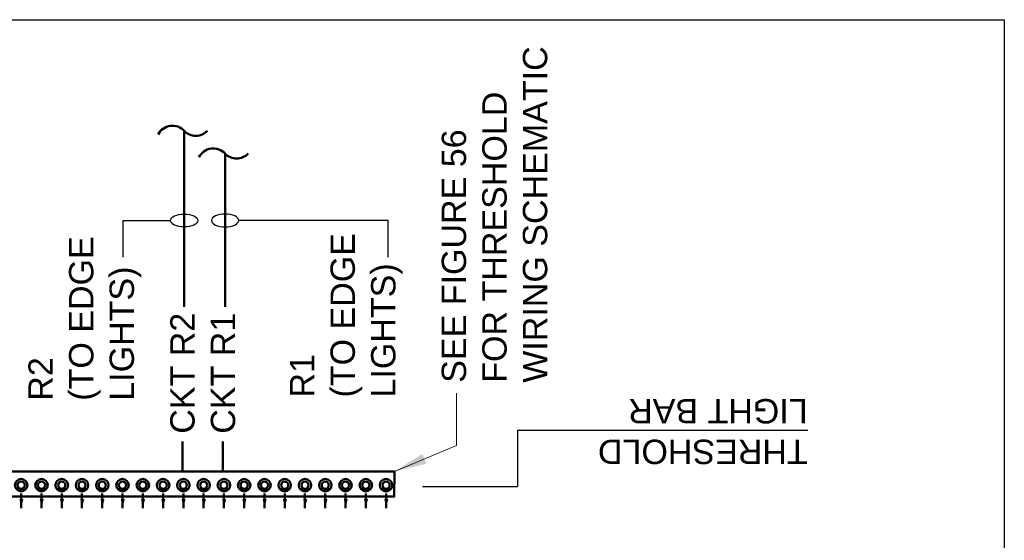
# Model space of a CAD drawing. Header units: inches. Extents: x 0 to 8.5, y 0 to 11.
# Tile 9 of 9: x 4.7 to 8.5, y 9 to 11. Entities that reach past the tile are written whole.
import ezdxf
from ezdxf.enums import TextEntityAlignment as Align

# ---------------------------------------------------------------- set-up
doc = ezdxf.new("R2010")
doc.units = ezdxf.units.IN
doc.header["$LTSCALE"] = 0.5
doc.header["$MEASUREMENT"] = 0
doc.layers.get('0').update_dxf_attribs({"linetype": 'CONTINUOUS', "lineweight": 35})
doc.layers.add('E-AFLD-CIRC-SERS', color=203, linetype='CONTINUOUS', lineweight=50)
doc.layers.add('E-AFLD-LITE-THRS', color=203, linetype='CONTINUOUS', lineweight=50)
doc.layers.add('G-ANNO-TEXT', color=7, linetype='CONTINUOUS')
doc.layers.add('G-ANNO-TTLB', color=7, linetype='CONTINUOUS')
doc.styles.add('01-E-BLDG-1_1', font='arial.ttf', dxfattribs={"height": 0.09375})
doc.dimstyles.new('01-E-BLDG-1_1', dxfattribs={"dimtxt": 0.09375, "dimasz": 0.125, "dimexe": 0.0625, "dimexo": 0.0625, "dimgap": 0.0625, "dimtad": 1, "dimdec": 4, "dimzin": 3, "dimdsep": 46, "dimlunit": 4, "dimtxsty": '01-E-BLDG-1_1', "dimcen": 0.0625, "dimclrd": 1, "dimclre": 1, "dimclrt": 256, "dimazin": 0, "dimtfac": 1, "dimtdec": 4, "dimtmove": 1, "dimatfit": 3, "dimfxl": 1, "dimfrac": 2, "dimtolj": 1, "dimtzin": 3, "dimlwd": 0, "dimlwe": 0, "dimarcsym": 0})

# ---------------------------------------------------------------- blocks, each defined once
blk = doc.blocks.new('APRL')
at = {"linetype": 'Continuous'}
for p, q in [((2.1, 2.15), (1.21, 1.26)), ((3.96, 0), (11, 0)), ((1.26, -1.17), (2.18, -2.06))]:
    blk.add_line(p, q, dxfattribs=at)
for radius in [2.99, 1.71]:
    blk.add_circle((0, 0), radius, dxfattribs=at)
for radius, start, end in [(1.85, 316.5407, 45.9882), (2.01, 316.5407, 45.9882), (2.17, 316.5407, 45.9882), (2.32, 316.5044, 45.975), (2.49, 316.5407, 45.9882), (2.65, 316.4152, 45.9517), (2.83, 316.5407, 45.9882)]:
    blk.add_arc((0, 0), radius, start, end, dxfattribs=at)
blk.add_solid([(11, 0), (6.61, -1.06), (6.57, 0.85)], dxfattribs=at)
blk = doc.blocks.new('CPLTM')
at = {"color": 0, "linetype": 'Continuous'}
for centre, radius, start, end in [((-0.0415, 0.0455), 0.0616, 312.3419, 63.549), ((0.0422, -0.0443), 0.0612, 133.6326, 226.6061)]:
    blk.add_arc(centre, radius, start, end, dxfattribs=at)

msp = doc.modelspace()

# ---------------------------------------------------------------- linework, layer by layer
at = {"layer": 'E-AFLD-CIRC-SERS'}
for points in [[(5.3423, 9.8943), (5.3423, 10.572)], [(5.4994, 9.8943), (5.4994, 10.4844)], [(5.3352, 9.3762), (5.3352, 9.2613)], [(5.4913, 9.3762), (5.4913, 9.2613)]]:
    msp.add_lwpolyline(points, dxfattribs=at)
at = {"layer": 'E-AFLD-LITE-THRS'}
msp.add_lwpolyline([(2.3366, 9.1646), (2.3366, 9.2613), (6.1514, 9.2613), (6.1511, 9.1646)], close=True, dxfattribs=at)
at = {"layer": 'G-ANNO-TEXT', "color": 1}
for p, q in [((5.1066, 10.0855), (5.1066, 10.2272)), ((5.1066, 10.2272), (5.2897, 10.2272)), ((6.127, 10.2272), (5.5519, 10.2272)), ((6.1269, 10.0855), (6.127, 10.2272))]:
    msp.add_line(p, q, dxfattribs=at)
at = {"layer": 'G-ANNO-TEXT'}
for p, q in [((6.6256, 9.4202, 9811.3087), (7.7429, 9.4202, 19622.6174)), ((6.6256, 9.4202, 9811.3087), (6.6256, 9.2039, 9811.3087)), ((6.2597, 9.2039), (6.6256, 9.2039, 9811.3087))]:
    msp.add_line(p, q, dxfattribs=at)
at = {"layer": 'G-ANNO-TEXT', "color": 1}
msp.add_ellipse((5.3423, 10.2272), major_axis=(0.0525, 0), ratio=0.470653, dxfattribs=at)
at = {"layer": 'G-ANNO-TEXT', "color": 1, "extrusion": (0, 0, -1)}
msp.add_ellipse((5.4994, 10.2272), major_axis=(-0.0525, 0), ratio=0.470653, dxfattribs=at)
at = {"layer": 'G-ANNO-TTLB'}
msp.add_lwpolyline([(0, 11), (8.5, 11), (8.5, 0), (0, 0)], close=True, dxfattribs=at)

# ---------------------------------------------------------------- block references
at = {"layer": 'E-AFLD-CIRC-SERS', "rotation": 90}
for p in [(5.3423, 10.572), (5.4994, 10.4844)]:
    msp.add_blockref('CPLTM', p, dxfattribs=at)
at = {"layer": 'E-AFLD-LITE-THRS', "xscale": -0.008066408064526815, "yscale": 0.008066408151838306, "zscale": 0.00806640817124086, "rotation": 90.00000008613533}
for p in [(4.7142, 9.2084, 9811.3087), (4.7923, 9.2084, 9811.3087), (4.8704, 9.2084, 9811.3087), (4.9484, 9.2084, 9811.3087), (5.0265, 9.2084, 9811.3087), (5.1045, 9.2084, 9811.3087), (5.1826, 9.2084, 9811.3087), (5.2607, 9.2084, 9811.3087), (5.3387, 9.2084, 9811.3087), (5.4168, 9.2084, 9811.3087), (5.4949, 9.2084, 9811.3087), (5.5729, 9.2084, 9811.3087), (5.651, 9.2084, 9811.3087), (5.729, 9.2084, 9811.3087), (5.8071, 9.2084, 9811.3087), (5.8852, 9.2084, 9811.3087), (5.9632, 9.2084, 9811.3087), (6.0413, 9.2084, 9811.3087), (6.1193, 9.2084, 9811.3087)]:
    msp.add_blockref('APRL', p, dxfattribs=at)

# ---------------------------------------------------------------- texts
at = {"layer": 'G-ANNO-TEXT', "style": '01-E-BLDG-1_1'}
for s, p in [('CKT R2', (5.3352, 9.4064)), ('CKT R1', (5.4913, 9.4064))]:
    msp.add_text(s, height=0.09375, rotation=90, dxfattribs=at).set_placement(p, align=Align.MIDDLE_LEFT)
at = {"layer": 'G-ANNO-TEXT', "char_height": 0.09375, "attachment_point": 1, "style": '01-E-BLDG-1_1'}
for s, insert, width, rotation in [('SEE FIGURE 56\\PFOR THRESHOLD \\PWIRING SCHEMATIC', (6.3336, 9.6026), 1.926963, 90), ('R2 \\P(TO EDGE\\PLIGHTS)', (4.7421, 9.5334), 0.633189, 90), ('R1 \\P(TO EDGE\\PLIGHTS)', (5.7491, 9.5458), 0.633189, 90), ('THRESHOLD ^JLIGHT BAR  ', (7.7429, 9.2899), 4.079035, 180)]:
    msp.add_mtext(s, dxfattribs=dict(at, insert=insert, width=width, rotation=rotation))

# ---------------------------------------------------------------- leaders
at = {"layer": 'G-ANNO-TEXT'}
msp.add_leader([(6.1514, 9.2613), (6.3901, 9.3617), (6.3901, 9.5623)], dimstyle='01-E-BLDG-1_1', dxfattribs=at)

doc.saveas('drawing.dxf')
